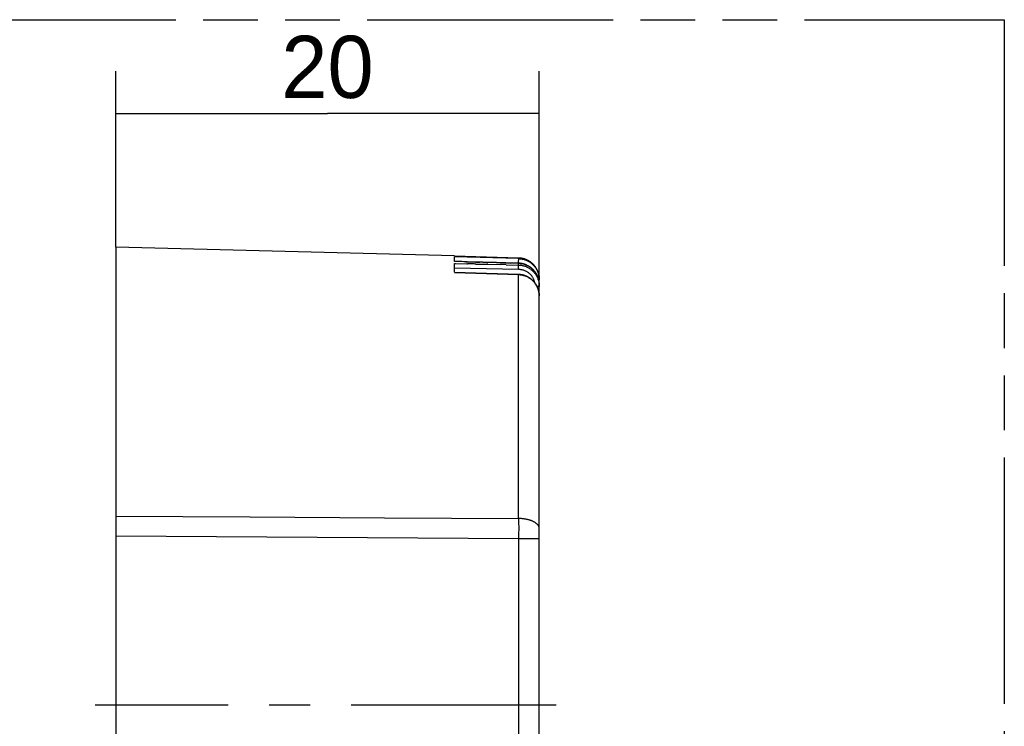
# Model space of a CAD drawing. Header units: millimetres. Extents: x 0 to 210, y 0 to 297.
# Tile 29 of 30: x 115 to 150, y 158 to 183. Entities that reach past the tile are written whole.
import ezdxf
from ezdxf.enums import TextEntityAlignment as Align

# ---------------------------------------------------------------- set-up
doc = ezdxf.new("R2010")
doc.units = ezdxf.units.MM
doc.header["$LTSCALE"] = 19.36
doc.linetypes.add('CENTER', pattern=[0.6, 0.375, -0.075, 0.075, -0.075])
doc.linetypes.add('PHANTOM', pattern=[0.8, 0.45, -0.05, 0.1, -0.05, 0.1, -0.05])
doc.layers.get('0').update_dxf_attribs({"linetype": 'CONTINUOUS'})
for name, color, linetype in [('DEFAULT_3', 7, 'PHANTOM'), ('Z_AXIS', 7, 'CONTINUOUS'), ('Z_DIM_2D', 7, 'CONTINUOUS')]:
    doc.layers.add(name, color=color, linetype=linetype)
doc.styles.add('TEXTSTYLE_3', font='tridonic-metric-print-light.otf')
doc.dimstyles.new('DIMSTYLE_1', dxfattribs={"dimtxt": 2.2, "dimasz": 3.5, "dimexe": 1.5, "dimexo": 0, "dimgap": 0.55, "dimtad": 1, "dimlfac": 1.333333, "dimdsep": 46, "dimtxsty": 'TEXTSTYLE_3', "dimblk": '_FILLED', "dimblk1": '_FILLED', "dimblk2": '_FILLED', "dimcen": 0.09, "dimclrt": 5, "dimadec": 4, "dimazin": 2, "dimtp": 0.2, "dimtm": 0.2, "dimtfac": 1, "dimtofl": 0, "dimtmove": 0, "dimatfit": 3, "dimldrblk": '_FILLED', "dimfxl": 0, "dimtolj": 1, "dimarcsym": 0})

# ---------------------------------------------------------------- blocks, each defined once
blk = doc.blocks.new('*D6')
at = {"layer": 'Z_DIM_2D', "color": 2, "linetype": 'Continuous', "transparency": 16777216}
for p, q in [((118.058, 174.853), (118.058, 181.076)), ((133.058, 173.122), (133.058, 181.076)), ((118.058, 179.576), (125.558, 179.576)), ((133.058, 179.576), (125.558, 179.576))]:
    blk.add_line(p, q, dxfattribs=at)
at = {"layer": 'Z_DIM_2D', "color": 5, "linetype": 'Continuous', "transparency": 16777216, "style": 'TEXTSTYLE_3'}
blk.add_text('20', height=2.2, dxfattribs=at).set_placement((125.558, 180.126), align=Align.CENTER)
blk = doc.blocks.new('_FILLED')
at = {"color": 0, "linetype": 'ByBlock'}
blk.add_solid([(0, 0), (-1, 0.125), (-1, -0.125)], dxfattribs=at)
blk = doc.blocks.new('_NONE')

msp = doc.modelspace()

# ---------------------------------------------------------------- linework, layer by layer
at = {"color": 7, "linetype": 'Continuous'}
for p, q in [((118.0576, 174.8529), (118.0576, 145.7548)), ((130.0576, 174.5387), (118.0576, 174.8529)), ((130.0576, 174.5242), (130.0576, 174.5387)), ((130.0576, 174.524), (130.0576, 174.5241)), ((132.3273, 174.4629), (130.0576, 174.5241)), ((130.0576, 174.524), (132.3272, 174.4628)), ((130.0576, 174.3457), (130.0576, 174.4994)), ((132.3272, 174.4424), (130.0576, 174.4994)), ((130.0576, 174.343), (130.0576, 174.3447)), ((132.3277, 174.2785), (130.0576, 174.3447)), ((130.1872, 174.3392), (130.0576, 174.343)), ((132.6443, 174.383), (132.6341, 174.388)), ((132.7133, 174.3435), (132.7037, 174.3496)), ((130.0576, 173.959), (130.0576, 174.2685)), ((130.0576, 174.2685), (130.0765, 174.2681)), ((130.0576, 174.1207), (132.326, 174.0702)), ((130.086, 174.268), (130.4953, 174.2578)), ((130.4523, 174.3313), (130.5421, 174.3288)), ((130.5047, 174.2577), (130.5142, 174.2576)), ((130.5295, 174.2573), (130.5142, 174.2576)), ((130.7451, 174.2522), (130.5295, 174.2573)), ((130.5421, 174.3288), (130.6349, 174.3262)), ((130.6349, 174.3262), (130.7307, 174.3234)), ((130.751, 174.2521), (130.7451, 174.2522)), ((130.7841, 174.2514), (130.751, 174.2521)), ((130.8168, 174.2508), (130.7841, 174.2514)), ((130.8168, 174.2508), (131.1731, 174.242)), ((130.8793, 174.319), (130.9536, 174.3169)), ((131.0587, 174.3137), (130.9536, 174.3169)), ((131.2049, 174.3094), (131.2403, 174.3084)), ((131.2381, 174.2409), (131.6676, 174.2304)), ((131.3576, 174.3051), (131.2403, 174.3084)), ((131.5399, 174.2998), (131.689, 174.2955)), ((131.8819, 174.2255), (131.6676, 174.2304)), ((131.689, 174.2955), (131.8905, 174.2897)), ((131.8819, 174.2255), (132.3273, 174.2144)), ((131.8905, 174.2897), (132.0393, 174.2853)), ((132.3171, 174.2776), (132.0393, 174.2853)), ((132.3272, 174.2771), (132.3221, 174.2773)), ((132.6354, 174.2011), (132.6251, 174.206)), ((132.7508, 174.3178), (132.7416, 174.3244)), ((130.0575, 173.9542), (130.0576, 173.95)), ((132.3281, 173.8828), (130.0576, 173.955)), ((133.0164, 173.9575), (133.0126, 173.9682)), ((133.0576, 140.7442), (133.0576, 173.7121)), ((132.3272, 165.2466), (132.3275, 165.1809)), ((132.3275, 165.1809), (132.3276, 165.1137)), ((132.3276, 165.1137), (132.3277, 165.0451)), ((132.3277, 165.0451), (132.3278, 164.9754)), ((132.3278, 164.9754), (132.3278, 164.9045)), ((133.0574, 164.5409), (133.0574, 164.8951))]:
    msp.add_line(p, q, dxfattribs=at)
at = {"color": 9, "linetype": 'Continuous'}
for p, q in [((130.0576, 174.3497), (132.3259, 174.2928)), ((132.3269, 174.3372), (132.3275, 174.3714)), ((132.3273, 174.4629), (132.3272, 174.4628)), ((132.3272, 174.4424), (132.3272, 174.4628)), ((132.3275, 174.3714), (132.3278, 174.3953)), ((132.3279, 174.4231), (132.3278, 174.4299)), ((132.3279, 174.415), (132.3279, 174.4231)), ((132.326, 174.0702), (132.3266, 174.1011)), ((132.3266, 174.1011), (132.3273, 174.1375)), ((132.3273, 174.2776), (132.3272, 174.2771)), ((132.3272, 174.2144), (132.3272, 174.2772)), ((132.3273, 174.1375), (132.3276, 174.1634)), ((132.3277, 174.1942), (132.3276, 174.2018)), ((132.3277, 174.1852), (132.3277, 174.1942)), ((130.0576, 173.95), (132.3272, 173.8776)), ((132.3272, 173.8776), (132.3277, 173.8815)), ((132.3272, 165.2465), (132.3272, 173.8776)), ((133.0576, 173.6924), (133.0383, 173.6924)), ((133.0576, 173.4599), (132.9769, 173.4599)), ((118.0576, 164.6332), (132.3272, 164.541)), ((132.3274, 164.6144), (132.3272, 164.541)), ((132.3276, 164.6876), (132.3274, 164.6144)), ((132.3277, 164.7605), (132.3276, 164.6876)), ((132.3278, 164.8329), (132.3277, 164.7605)), ((132.3278, 164.9045), (132.3278, 164.8329)), ((132.3272, 164.541), (132.3272, 149.5401)), ((132.3272, 164.5409), (133.0576, 164.5409))]:
    msp.add_line(p, q, dxfattribs=at)
at = {"color": 7, "linetype": 'Continuous'}
for points in [[(130.4523, 174.3313), (130.3853, 174.3333), (130.3188, 174.3353), (130.1872, 174.3392)], [(132.3272, 174.4628), (132.3513, 174.4617), (132.3754, 174.4599), (132.3994, 174.4573), (132.4233, 174.454), (132.4471, 174.4499), (132.4707, 174.445), (132.4942, 174.4393), (132.5174, 174.4329), (132.5405, 174.4258), (132.5633, 174.4179), (132.5859, 174.4093), (132.6081, 174.4), (132.6301, 174.3899), (132.6517, 174.3792), (132.673, 174.3677), (132.6938, 174.3556), (132.7143, 174.3428), (132.7344, 174.3294), (132.754, 174.3153), (132.7732, 174.3006), (132.7919, 174.2853), (132.81, 174.2694), (132.8277, 174.2529), (132.8448, 174.2359)], [(132.3272, 174.4424), (132.3487, 174.4415), (132.3702, 174.44), (132.3916, 174.4379), (132.413, 174.4352), (132.4342, 174.4319), (132.4554, 174.428), (132.4764, 174.4234), (132.4973, 174.4183)], [(132.6031, 174.4022), (132.5927, 174.4066), (132.5821, 174.4108), (132.5715, 174.4149), (132.5608, 174.4189), (132.5501, 174.4226), (132.5393, 174.4262), (132.5285, 174.4297), (132.5176, 174.4329), (132.5067, 174.436), (132.4957, 174.439), (132.4847, 174.4418), (132.4737, 174.4444), (132.4626, 174.4468), (132.4514, 174.4491), (132.4403, 174.4512), (132.4291, 174.4531), (132.4178, 174.4549), (132.4066, 174.4565), (132.3953, 174.4579), (132.384, 174.4592), (132.3727, 174.4602), (132.3614, 174.4612), (132.35, 174.4619), (132.3387, 174.4625), (132.3273, 174.4629)], [(132.4981, 174.4181), (132.5226, 174.4112), (132.5468, 174.4036), (132.5707, 174.3951), (132.5943, 174.3858), (132.6176, 174.3757), (132.6405, 174.3648), (132.663, 174.3532), (132.6852, 174.3408), (132.7069, 174.3277), (132.7281, 174.3138), (132.7489, 174.2992), (132.7692, 174.284), (132.7889, 174.268), (132.8081, 174.2514), (132.8267, 174.2342), (132.8447, 174.2163)], [(132.6341, 174.388), (132.6239, 174.3929), (132.6135, 174.3976), (132.6031, 174.4022)], [(132.7038, 174.3496), (132.6941, 174.3556), (132.6843, 174.3613), (132.6744, 174.367), (132.6645, 174.3725), (132.6544, 174.3778), (132.6443, 174.383)], [(132.7416, 174.3244), (132.7323, 174.331), (132.7229, 174.3373), (132.7134, 174.3435)], [(130.0765, 174.2681), (130.0813, 174.268), (130.086, 174.268)], [(130.4953, 174.2578), (130.5, 174.2578), (130.5047, 174.2577)], [(130.7307, 174.3234), (130.805, 174.3212), (130.8793, 174.319)], [(131.0587, 174.3137), (131.1328, 174.3116), (131.2049, 174.3094)], [(131.1731, 174.242), (131.1841, 174.2419), (131.1951, 174.2417), (131.2168, 174.2412)], [(131.2168, 174.2412), (131.2275, 174.241), (131.2381, 174.2409)], [(131.5399, 174.2998), (131.4459, 174.3025), (131.3576, 174.3051)], [(132.3221, 174.2773), (132.3204, 174.2774), (132.3187, 174.2775), (132.3171, 174.2776)], [(132.3259, 174.2928), (132.3496, 174.2915), (132.3726, 174.2894), (132.3948, 174.2867), (132.4164, 174.2832), (132.4373, 174.2792), (132.4578, 174.2745), (132.4779, 174.2692), (132.4977, 174.2631), (132.5173, 174.2564), (132.5367, 174.249), (132.5555, 174.241), (132.5739, 174.2323), (132.592, 174.2231), (132.6097, 174.2132), (132.6104, 174.2128)], [(132.3272, 174.2772), (132.3513, 174.2761), (132.3754, 174.2743), (132.3994, 174.2718), (132.4233, 174.2684), (132.4471, 174.2642), (132.4707, 174.2593), (132.4942, 174.2536), (132.5175, 174.2472), (132.5406, 174.2399), (132.5635, 174.232), (132.5861, 174.2232), (132.6084, 174.2137), (132.6305, 174.2035), (132.6522, 174.1926), (132.6736, 174.181), (132.6946, 174.1687), (132.7152, 174.1557), (132.7353, 174.142), (132.7551, 174.1277), (132.7744, 174.1127), (132.7932, 174.0971), (132.8115, 174.0809), (132.8293, 174.0641), (132.8465, 174.0466)], [(132.3272, 174.2144), (132.3516, 174.2134), (132.3758, 174.2116), (132.4, 174.2091), (132.4241, 174.2057), (132.448, 174.2015), (132.4718, 174.1966), (132.4954, 174.1909), (132.5188, 174.1845), (132.542, 174.1772), (132.5649, 174.1693), (132.5875, 174.1606), (132.6098, 174.1511), (132.6318, 174.141), (132.6535, 174.1301), (132.6748, 174.1186), (132.6957, 174.1063), (132.7161, 174.0934), (132.7361, 174.0799), (132.7556, 174.0658), (132.7747, 174.051), (132.7933, 174.0356), (132.8114, 174.0196), (132.829, 174.003), (132.846, 173.9858)], [(132.6147, 174.2109), (132.6043, 174.2155), (132.5938, 174.22), (132.5832, 174.2244), (132.5725, 174.2285), (132.5618, 174.2325), (132.551, 174.2364), (132.5402, 174.2401), (132.5293, 174.2436), (132.5184, 174.247), (132.5074, 174.2502), (132.4964, 174.2532), (132.4853, 174.256), (132.4742, 174.2587), (132.463, 174.2612), (132.4518, 174.2636), (132.4406, 174.2658), (132.4293, 174.2678), (132.418, 174.2696), (132.4067, 174.2713), (132.3954, 174.2728), (132.384, 174.2741), (132.3726, 174.2753), (132.3612, 174.2762), (132.3498, 174.277), (132.3384, 174.2777), (132.3277, 174.2781)], [(133.0425, 173.673), (133.0418, 173.6768), (133.0393, 173.688), (133.0368, 173.6992), (133.034, 173.7103), (133.0311, 173.7213), (133.028, 173.7324), (133.0248, 173.7433), (133.0213, 173.7543), (133.0177, 173.7651), (133.014, 173.7759), (133.0101, 173.7867), (133.006, 173.7974), (133.0018, 173.808), (132.9974, 173.8186), (132.9928, 173.8291), (132.9881, 173.8395), (132.9832, 173.8499), (132.9782, 173.8602), (132.973, 173.8704), (132.9677, 173.8805), (132.9622, 173.8905), (132.9566, 173.9005), (132.9508, 173.9104), (132.9448, 173.9201), (132.9387, 173.9298), (132.9325, 173.9394), (132.9261, 173.9489), (132.9196, 173.9583), (132.9129, 173.9676), (132.9061, 173.9768), (132.8992, 173.9859), (132.8921, 173.9949), (132.8849, 174.0038), (132.8776, 174.0126), (132.8701, 174.0213), (132.8625, 174.0298), (132.8547, 174.0382), (132.8469, 174.0465), (132.8389, 174.0547), (132.8307, 174.0628), (132.8225, 174.0708), (132.8142, 174.0786), (132.8057, 174.0863), (132.7971, 174.0938), (132.7884, 174.1013), (132.7796, 174.1086), (132.7707, 174.1157), (132.7616, 174.1228), (132.7525, 174.1297), (132.7433, 174.1364), (132.7339, 174.143), (132.7245, 174.1495), (132.7149, 174.1558), (132.7053, 174.162), (132.6956, 174.168), (132.6858, 174.1739), (132.6759, 174.1797), (132.6659, 174.1852), (132.6558, 174.1907), (132.6457, 174.196)], [(132.8039, 174.275), (132.7953, 174.2825), (132.7866, 174.2898), (132.7778, 174.297), (132.7689, 174.3041), (132.7599, 174.311), (132.7508, 174.3178)], [(132.845, 174.2358), (132.837, 174.2439), (132.8289, 174.2519), (132.8207, 174.2597), (132.8123, 174.2674), (132.8039, 174.275), (132.7953, 174.2825), (132.7866, 174.2898), (132.7778, 174.297), (132.7689, 174.3041), (132.7599, 174.311)], [(132.8606, 174.2193), (132.8529, 174.2276), (132.845, 174.2358), (132.837, 174.2439), (132.8289, 174.2519), (132.8207, 174.2597), (132.8123, 174.2674)], [(133.0576, 173.7121), (133.0575, 173.7234), (133.0572, 173.7348), (133.0568, 173.7462), (133.0562, 173.7575), (133.0555, 173.7688), (133.0545, 173.7802), (133.0534, 173.7915), (133.0521, 173.8028), (133.0507, 173.814), (133.049, 173.8253), (133.0472, 173.8365), (133.0453, 173.8477), (133.0431, 173.8589), (133.0408, 173.87), (133.0384, 173.8811), (133.0357, 173.8921), (133.0329, 173.9031), (133.03, 173.9141), (133.0268, 173.925), (133.0235, 173.9359), (133.0201, 173.9467), (133.0164, 173.9575), (133.0126, 173.9682), (133.0087, 173.9789), (133.0046, 173.9895), (133.0003, 174), (132.9959, 174.0105), (132.9913, 174.0209), (132.9865, 174.0312), (132.9816, 174.0414), (132.9766, 174.0516), (132.9713, 174.0617), (132.966, 174.0717), (132.9605, 174.0817), (132.9548, 174.0915), (132.949, 174.1013), (132.943, 174.1109), (132.9369, 174.1205), (132.9307, 174.13), (132.9243, 174.1394), (132.9178, 174.1487), (132.9111, 174.1579), (132.9043, 174.167), (132.8973, 174.176), (132.8902, 174.1849), (132.883, 174.1937), (132.8757, 174.2023), (132.8682, 174.2109), (132.8606, 174.2193), (132.8528, 174.2276), (132.845, 174.2358)], [(132.8454, 174.2156), (132.862, 174.198), (132.8779, 174.1799), (132.8933, 174.1614), (132.9081, 174.1423), (132.9222, 174.1227), (132.9357, 174.1028), (132.9486, 174.0823), (132.9608, 174.0615), (132.9723, 174.0403), (132.9831, 174.0188), (132.9933, 173.9969), (133.0027, 173.9747), (133.0114, 173.9522), (133.0194, 173.9295), (133.0266, 173.9064), (133.0331, 173.8832), (133.0388, 173.8598), (133.0438, 173.8362), (133.048, 173.8125), (133.0515, 173.7886), (133.0542, 173.7646), (133.0561, 173.7406), (133.0572, 173.7165), (133.0576, 173.6924)], [(132.846, 173.9858), (132.8626, 173.968), (132.8786, 173.9497), (132.894, 173.9308), (132.9088, 173.9115), (132.923, 173.8917), (132.9365, 173.8715), (132.9493, 173.8509), (132.9615, 173.8299), (132.9729, 173.8085), (132.9837, 173.7868), (132.9937, 173.7648), (133.0031, 173.7425), (133.0117, 173.7199), (133.0196, 173.697), (133.0268, 173.6739), (133.0332, 173.6506), (133.0389, 173.6272), (133.0438, 173.6036), (133.048, 173.5799), (133.0515, 173.556), (133.0541, 173.5321), (133.0561, 173.508), (133.0572, 173.4839), (133.0576, 173.4597)], [(133.0422, 173.6729), (133.0389, 173.6883), (133.0332, 173.7119), (133.0268, 173.7352), (133.0196, 173.7583), (133.0117, 173.7812), (133.003, 173.8038), (132.9937, 173.8261), (132.9836, 173.8481), (132.9729, 173.8698), (132.9614, 173.8911), (132.9493, 173.9121), (132.9365, 173.9326), (132.9231, 173.9527), (132.909, 173.9725), (132.8943, 173.9917), (132.879, 174.0105), (132.863, 174.0288), (132.8465, 174.0466)], [(132.8902, 174.1849), (132.883, 174.1936), (132.8757, 174.2023), (132.8682, 174.2109)], [(132.9111, 174.1579), (132.9043, 174.167), (132.8973, 174.176)], [(132.9369, 174.1205), (132.9307, 174.13), (132.9243, 174.1394), (132.9178, 174.1487)], [(132.9548, 174.0915), (132.949, 174.1013), (132.943, 174.1109)], [(132.9766, 174.0516), (132.9714, 174.0617), (132.966, 174.0717), (132.9605, 174.0816)], [(132.9913, 174.0208), (132.9865, 174.0312), (132.9816, 174.0414)], [(133.0087, 173.9788), (133.0046, 173.9894), (133.0003, 174), (132.9959, 174.0104)], [(133.0561, 173.1563), (133.0556, 173.1651), (133.0548, 173.1766), (133.0539, 173.1881), (133.0528, 173.1996), (133.0515, 173.2111), (133.05, 173.2225), (133.0484, 173.234), (133.0465, 173.2454), (133.0446, 173.2567), (133.0424, 173.2681), (133.0401, 173.2794), (133.0376, 173.2906), (133.0349, 173.3019), (133.0321, 173.313), (133.0291, 173.3242), (133.0259, 173.3353), (133.0225, 173.3463), (133.019, 173.3573), (133.0153, 173.3683), (133.0115, 173.3792), (133.0075, 173.39), (133.0033, 173.4007), (132.999, 173.4114), (132.9945, 173.4221), (132.9898, 173.4326), (132.985, 173.4431), (132.9801, 173.4536), (132.9749, 173.4639), (132.9696, 173.4742), (132.9642, 173.4843), (132.9586, 173.4944), (132.9529, 173.5045), (132.947, 173.5144), (132.9409, 173.5242), (132.9347, 173.534), (132.9284, 173.5436), (132.9219, 173.5532), (132.9153, 173.5626), (132.9085, 173.572), (132.9016, 173.5812), (132.8945, 173.5903), (132.8873, 173.5994), (132.88, 173.6083), (132.8725, 173.6171), (132.8649, 173.6258), (132.8572, 173.6344), (132.8494, 173.6428), (132.8414, 173.6512), (132.8333, 173.6594), (132.8251, 173.6675), (132.8167, 173.6755), (132.8082, 173.6833), (132.7996, 173.691), (132.7909, 173.6986), (132.7821, 173.7061), (132.7732, 173.7134), (132.7642, 173.7206), (132.755, 173.7276), (132.7458, 173.7345), (132.7364, 173.7413), (132.7269, 173.7479), (132.7174, 173.7544), (132.7077, 173.7607), (132.698, 173.7669), (132.6881, 173.7729), (132.6782, 173.7788), (132.6682, 173.7846), (132.6581, 173.7901), (132.6479, 173.7956), (132.6376, 173.8008), (132.6273, 173.806), (132.6169, 173.8109), (132.6064, 173.8157), (132.5958, 173.8204), (132.5852, 173.8248), (132.5745, 173.8292), (132.5637, 173.8333), (132.5529, 173.8373), (132.542, 173.8411), (132.5311, 173.8448), (132.5201, 173.8483), (132.509, 173.8516), (132.4979, 173.8548), (132.4868, 173.8578), (132.4756, 173.8606), (132.4644, 173.8633), (132.4531, 173.8658), (132.4418, 173.8681), (132.4304, 173.8702), (132.4191, 173.8722), (132.4077, 173.874), (132.3963, 173.8756), (132.3848, 173.8771), (132.3734, 173.8783), (132.3619, 173.8795), (132.3504, 173.8804), (132.3389, 173.8811), (132.328, 173.8817)], [(133.0576, 173.5201), (133.0572, 173.5443), (133.0561, 173.5685), (133.0542, 173.5926), (133.0515, 173.6167), (133.048, 173.6407), (133.0439, 173.6646), (133.0422, 173.6729)], [(133.0561, 173.1563), (133.0566, 173.1506), (133.0569, 173.145), (133.0572, 173.1393), (133.0574, 173.1336), (133.0576, 173.1279), (133.0576, 173.1222)]]:
    msp.add_lwpolyline(points, dxfattribs=at)
at = {"color": 9, "linetype": 'Continuous'}
for points in [[(132.3259, 174.2928), (132.3261, 174.3003), (132.3269, 174.3372)], [(132.3278, 174.4299), (132.3278, 174.4328), (132.3277, 174.4353), (132.3276, 174.4374), (132.3275, 174.4392), (132.3274, 174.4407), (132.3273, 174.4417), (132.3272, 174.4424)], [(132.3278, 174.3953), (132.3278, 174.4006), (132.3279, 174.415)], [(132.326, 174.0702), (132.3507, 174.0681), (132.3749, 174.0652), (132.3985, 174.0616), (132.4216, 174.0572), (132.4443, 174.0521), (132.4665, 174.0462), (132.4886, 174.0395), (132.5103, 174.032), (132.5318, 174.0238), (132.5529, 174.0149), (132.5736, 174.0053), (132.594, 173.995), (132.6139, 173.984), (132.6335, 173.9722), (132.6527, 173.9598), (132.6715, 173.9466), (132.69, 173.9327), (132.7082, 173.918), (132.7261, 173.9023), (132.7437, 173.8859)], [(132.3277, 174.2785), (132.3276, 174.2785), (132.3275, 174.2783), (132.3275, 174.2782), (132.3274, 174.2779), (132.3273, 174.2776)], [(132.3276, 174.2018), (132.3276, 174.2051), (132.3275, 174.208), (132.3274, 174.2105), (132.3274, 174.2127), (132.3273, 174.2144)], [(132.3276, 174.1634), (132.3276, 174.1693), (132.3277, 174.1852)], [(132.8448, 174.2359), (132.862, 174.2176), (132.8786, 174.1988), (132.8945, 174.1794), (132.9098, 174.1595), (132.9244, 174.1391), (132.9383, 174.1182), (132.9516, 174.0969), (132.964, 174.0751), (132.9758, 174.053), (132.9868, 174.0304), (132.9971, 174.0075), (133.0066, 173.9843)], [(133.0066, 173.9843), (133.0146, 173.9625), (133.022, 173.9405), (133.0287, 173.9183), (133.0348, 173.8959), (133.0401, 173.8733), (133.0447, 173.8505), (133.0487, 173.8277), (133.0519, 173.8047), (133.0544, 173.7816), (133.0562, 173.7585), (133.0572, 173.7353), (133.0576, 173.7121)], [(132.3272, 173.8776), (132.34, 173.8771), (132.3528, 173.8764), (132.3656, 173.8754), (132.3784, 173.8742), (132.3911, 173.8728), (132.4039, 173.8712), (132.4166, 173.8694), (132.4292, 173.8673), (132.4418, 173.865), (132.4544, 173.8625), (132.467, 173.8598), (132.4795, 173.8569), (132.4919, 173.8537), (132.5043, 173.8503), (132.5166, 173.8467), (132.5289, 173.8429), (132.5411, 173.8389), (132.5533, 173.8347), (132.5653, 173.8302), (132.5774, 173.8256), (132.5893, 173.8207), (132.6012, 173.8156), (132.613, 173.8103), (132.6247, 173.8048), (132.6363, 173.7991), (132.6478, 173.7932), (132.6592, 173.7871), (132.6706, 173.7808), (132.6818, 173.7743), (132.6929, 173.7675), (132.7039, 173.7606), (132.7148, 173.7535), (132.7256, 173.7462), (132.7363, 173.7387), (132.7468, 173.7311), (132.7572, 173.7232), (132.7675, 173.7152), (132.7776, 173.707), (132.7876, 173.6986), (132.7974, 173.69), (132.8071, 173.6812), (132.8167, 173.6723), (132.8261, 173.6632), (132.8354, 173.654)], [(132.3277, 173.8815), (132.3278, 173.8822), (132.3279, 173.8826), (132.3281, 173.8828)], [(132.9017, 173.5811), (132.8988, 173.5941), (132.8939, 173.6137), (132.8884, 173.6327), (132.8823, 173.6518), (132.8754, 173.6713), (132.8677, 173.6911), (132.859, 173.7111), (132.8496, 173.7312), (132.8395, 173.7507), (132.8287, 173.77), (132.8171, 173.789), (132.8046, 173.808), (132.7911, 173.8272), (132.7764, 173.8466), (132.7606, 173.8661), (132.7437, 173.8859)], [(132.8354, 173.654), (132.8442, 173.6448), (132.853, 173.6355), (132.8615, 173.626), (132.8699, 173.6164), (132.8781, 173.6067), (132.8862, 173.5969), (132.8941, 173.5869), (132.9018, 173.5768), (132.9093, 173.5666), (132.9167, 173.5563), (132.9239, 173.5459), (132.9309, 173.5354), (132.9377, 173.5247), (132.9443, 173.514), (132.9508, 173.5032), (132.9571, 173.4922), (132.9632, 173.4812), (132.9691, 173.4701), (132.9748, 173.4589), (132.9804, 173.4475), (132.9857, 173.4361), (132.9909, 173.4246), (132.9959, 173.413), (133.0008, 173.4014), (133.0054, 173.3896), (133.0098, 173.3778), (133.0141, 173.3659), (133.0181, 173.3539), (133.022, 173.3419), (133.0256, 173.3298), (133.0291, 173.3177), (133.0324, 173.3055), (133.0354, 173.2933), (133.0383, 173.281), (133.041, 173.2687), (133.0435, 173.2563), (133.0458, 173.2439), (133.0478, 173.2315), (133.0497, 173.219), (133.0514, 173.2065), (133.0529, 173.194), (133.0542, 173.1815), (133.0552, 173.1689), (133.0561, 173.1563)], [(118.0576, 165.3316), (120.4375, 165.3184), (122.8167, 165.3044)], [(122.8167, 165.3044), (127.5733, 165.2738), (129.9506, 165.2598), (132.3272, 165.2466)], [(133.0576, 164.8938), (133.0572, 164.9055), (133.0559, 164.9174), (133.0538, 164.9292), (133.0508, 164.9409), (133.0471, 164.9527), (133.0424, 164.9643), (133.037, 164.9759), (133.0307, 164.9874), (133.0236, 164.9987), (133.0157, 165.01), (133.007, 165.0211), (132.9975, 165.0321), (132.9873, 165.0429), (132.9762, 165.0536), (132.9645, 165.064), (132.9519, 165.0743), (132.9387, 165.0844), (132.9247, 165.0943), (132.91, 165.1039), (132.8947, 165.1133), (132.8787, 165.1225), (132.862, 165.1314), (132.8448, 165.14), (132.8269, 165.1483), (132.8084, 165.1564), (132.7894, 165.1642), (132.7699, 165.1716), (132.7498, 165.1788), (132.7292, 165.1856), (132.7081, 165.1921), (132.6866, 165.1982), (132.6647, 165.204), (132.6424, 165.2095), (132.6196, 165.2146), (132.5966, 165.2194), (132.5732, 165.2238), (132.5495, 165.2278), (132.5255, 165.2314), (132.5013, 165.2346), (132.4769, 165.2375), (132.4522, 165.24), (132.4274, 165.2421), (132.4025, 165.2438), (132.3775, 165.2451), (132.3524, 165.246), (132.3272, 165.2465)]]:
    msp.add_lwpolyline(points, dxfattribs=at)
at = {"layer": 'DEFAULT_3', "color": 91, "linetype": 'PHANTOM', "true_color": 0x80ff80}
for p, q in [((49.5249, 182.8951), (149.5249, 182.8951)), ((149.5249, 182.8951), (149.5249, 132.8951))]:
    msp.add_line(p, q, dxfattribs=at)
at = {"layer": 'Z_AXIS', "color": 7, "linetype": 'CENTER'}
msp.add_line((133.6512, 158.6418), (117.3263, 158.6418), dxfattribs=at)

# ---------------------------------------------------------------- dimensions: what is measured, and where the dimension line sits
at = {"layer": 'Z_DIM_2D', "color": 2, "linetype": 'Continuous'}
dim = msp.add_linear_dim(base=(133.0576, 179.5763), p1=(118.0576, 174.8529), p2=(133.0576, 173.1222), dimstyle='DIMSTYLE_1', override={"dimblk1": 'NONE', "dimblk2": 'NONE', "dimsah": 1}, dxfattribs=at)
dim.commit()
dim.dimension.update_dxf_attribs({"geometry": '*D6', "text_midpoint": (125.5128, 179.5763), "dimtype": 160})

doc.saveas('drawing.dxf')
